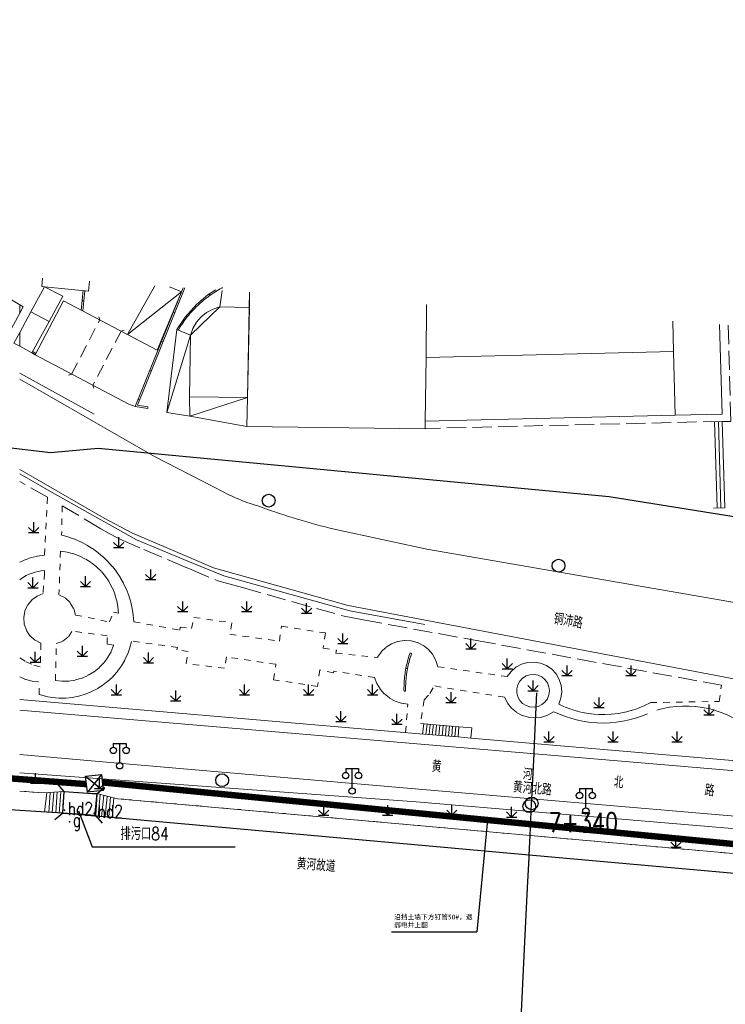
# Model space of a CAD drawing. Extents: x 39527407 to 39530665, y 3786466 to 3790957.
# Tile 17 of 113: x 39528326 to 39528436, y 3788122 to 3788276. Entities that reach past the tile are written whole.
import ezdxf
from ezdxf.enums import TextEntityAlignment as Align

# ---------------------------------------------------------------- set-up
doc = ezdxf.new("R2010")
doc.units = 0
doc.header["$PDSIZE"] = 0.2
for name, pattern in [('X0', [4, 3, -1]), ('X5', [3, 2, -1]), ('X6', [2, 1, -1])]:
    doc.linetypes.add(name, pattern=pattern)
doc.layers.get('0').update_dxf_attribs({"linetype": 'CONTINUOUS'})
doc.layers.add('ASSIST', color=7, linetype='CONTINUOUS', plot=False)
for name, color, linetype in [('DLSS', 4, 'CONTINUOUS'), ('JCDL_DMX_F', 30, 'CONTINUOUS'), ('JCDL_JMDD_F', 231, 'CONTINUOUS'), ('JCDL_JMDX_F', 231, 'CONTINUOUS'), ('JCDL_JT_ZJ', 100, 'CONTINUOUS'), ('JCDL_JTD_F', 100, 'CONTINUOUS'), ('JMD', 6, 'CONTINUOUS'), ('SXSS', 5, 'CONTINUOUS'), ('ZBTZ', 3, 'CONTINUOUS'), ('zdh', 7, 'CONTINUOUS'), ('断面线', 2, 'CONTINUOUS'), ('综合管网', 1, 'CONTINUOUS')]:
    doc.layers.add(name, color=color, linetype=linetype)
for name, color, linetype, lineweight in [('JCDL_JMDX', 1, 'CONTINUOUS', 0), ('JCDL_ZBX', 3, 'CONTINUOUS', 0), ('JCDL_ZBX_F', 7, 'CONTINUOUS', 0), ('TEXTL_ZJ', 7, 'CONTINUOUS', 0)]:
    doc.layers.add(name, color=color, linetype=linetype, lineweight=lineweight)
doc.styles.add('HT', font='simhei.ttf')
doc.styles.add('HZ', font='rs', dxfattribs={"width": 0.8, "bigfont": 'hztxt'})
doc.linetypes.add('10422', pattern='A,2,[150,AAA.SHX,S=1,R=0,X=0,Y=1],2,[177,AAA.SHX,S=1,R=0,X=0,Y=0.8],1e-09', length=4)
doc.linetypes.add('X35', pattern='A,2,[150,AAA.SHX,S=1,R=0,X=0,Y=1],2,[177,AAA.SHX,S=1,R=0,X=0,Y=0.8],1e-09', length=4)
doc.linetypes.add('X49', pattern='A,0,[5,symbolt.shx,S=1,R=0,X=0,Y=0],-10', length=10)
doc.linetypes.add('X67', pattern='A,1,[150,symbolx.shx,S=1,R=0,X=0,Y=1],2,[153,symbolx.shx,S=1,R=0,X=0,Y=0.8],2,[145,symbolx.shx,S=1,R=0,X=0,Y=0],0,[150,symbolx.shx,S=1,R=0,X=0,Y=1],2,[153,symbolx.shx,S=1,R=0,X=0,Y=0.8],2,[150,symbolx.shx,S=1,R=0,X=0,Y=1],0.5,-0.5,[146,symbolx.shx,S=1,R=0,X=0,Y=0],-0.5,0.5,[153,symbolx.shx,S=1,R=0,X=0,Y=0.8],1', length=12)

# ---------------------------------------------------------------- blocks, each defined once
blk = doc.blocks.new('5820000')
at = {"color": 0, "linetype": 'Continuous'}
blk.add_circle((0, 0), 1, dxfattribs=at)
blk = doc.blocks.new('9530003')
at = {"color": 0}
for p, q in [((0, 0), (0, 1.6)), ((-0.8, 0), (0.8, 0))]:
    blk.add_line(p, q, dxfattribs=at)
at = {"color": 0, "linetype": 'Continuous'}
for points in [[(0, 0), (-0.8, 0.8)], [(0, 0), (0.8, 0.8)]]:
    blk.add_lwpolyline(points, dxfattribs=at)
blk = doc.blocks.new('3521000')
at = {"color": 0}
for p, q in [((-1, 3.5), (1, 3.5)), ((0, 0.5), (0, 3.5))]:
    blk.add_line(p, q, dxfattribs=at)
at = {"color": 0, "linetype": 'Continuous', "flags": 128}
for points in [[(-1, 3.5), (-1, 2.9)], [(1, 3.5), (1, 2.9)]]:
    blk.add_lwpolyline(points, dxfattribs=at)
at = {"color": 0}
for centre in [(-1, 2.4), (1, 2.4), (0, 0)]:
    blk.add_circle(centre, 0.5, dxfattribs=at)
blk = doc.blocks.new('弱电井')
at = {"layer": '综合管网', "linetype": 'Continuous', "lineweight": 30}
for p, q in [((39505996.61, 3778252.25), (39506001.85, 3778241.73)), ((39506004.49, 3778249.61), (39505993.97, 3778244.37))]:
    blk.add_line(p, q, dxfattribs=at)
blk.add_lwpolyline([(39505996.61, 3778252.25), (39506004.49, 3778249.61), (39506001.85, 3778241.73), (39505993.97, 3778244.37)], close=True, dxfattribs=at)

msp = doc.modelspace()

# ---------------------------------------------------------------- linework, layer by layer
at = {"color": 9, "linetype": 'Continuous', "elevation": -38.58, "flags": 128}
msp.add_lwpolyline([(39527657.94798, 3788275.71459), (39527684.80001, 3788269.32143), (39527700.42548, 3788269.97152), (39527739.81871, 3788261.61228), (39527816.56838, 3788248.87242), (39527924.1491, 3788234.19814), (39527936.60486, 3788236.3862), (39528017.6292, 3788231.00361), (39528097.60128, 3788225.63755), (39528137.51936, 3788223.00167), (39528217.67285, 3788217.76273), (39528257.88233, 3788214.99962), (39528297.98653, 3788212.03758), (39528331.06901, 3788208.12149), (39528338.47482, 3788208.82168), (39528418.28123, 3788201.23672), (39528470.5446, 3788192.87437)], dxfattribs=at)
at = {"layer": 'ASSIST', "color": 9, "linetype": 'Continuous', "elevation": -38.58, "flags": 128}
msp.add_lwpolyline([(39528332.9547, 3788151.78533), (39528333.1927, 3788155.17534), (39528338.28762, 3788154.81765), (39528338.04962, 3788151.42765)], close=True, dxfattribs=at)
at = {"layer": 'DLSS', "color": 9, "linetype": 'Continuous'}
for p, q in [((39528333.1927, 3788155.17534, -38.58), (39528332.14334, 3788156.38317, -38.58)), ((39528333.1927, 3788155.17534, -38.58), (39528338.28762, 3788154.81765, -38.58)), ((39528338.28762, 3788154.81765, -38.58), (39528339.49544, 3788155.86701, -38.58)), ((39528332.9547, 3788151.78533, -38.58), (39528331.74688, 3788150.73597, -38.58)), ((39528332.9547, 3788151.78533, -38.58), (39528338.04962, 3788151.42765, -38.58)), ((39528338.04962, 3788151.42765, -38.58), (39528339.09898, 3788150.21982, -38.58))]:
    msp.add_line(p, q, dxfattribs=at)
at = {"layer": 'DLSS', "color": 9, "linetype": 'X5'}
for p, q in [((39528332.9547, 3788151.78533, -38.58), (39528333.1927, 3788155.17534, -38.58)), ((39528338.28762, 3788154.81765, -38.58), (39528338.04962, 3788151.42765, -38.58))]:
    msp.add_line(p, q, dxfattribs=at)
at = {"layer": 'DLSS', "color": 9, "linetype": 'Continuous', "lineweight": 20, "elevation": -38.58}
for points in [[(39528326.23671, 3788219.58813), (39528347.29571, 3788207.50333), (39528356.6127, 3788202.69334), (39528357.00207, 3788202.4778), (39528357.39429, 3788202.26751), (39528357.7891, 3788202.0621), (39528358.18643, 3788201.86162), (39528358.58621, 3788201.66608), (39528358.98839, 3788201.47551), (39528359.39291, 3788201.28996), (39528359.79969, 3788201.10944), (39528360.03968, 3788201.00625), (39528360.20869, 3788200.93398), (39528360.61983, 3788200.76361), (39528361.03306, 3788200.59836), (39528361.4483, 3788200.43825), (39528361.8655, 3788200.28331), (39528362.28459, 3788200.13355), (39528362.70551, 3788199.98901), (39528363.12819, 3788199.84971), (39528363.55257, 3788199.71566), (39528363.97871, 3788199.58733), (39528364.67733, 3788199.3338), (39528365.37793, 3788199.08575), (39528366.0803, 3788198.84279), (39528366.78441, 3788198.60491), (39528367.49023, 3788198.37214), (39528368.19771, 3788198.14449), (39528368.90683, 3788197.92197), (39528369.61753, 3788197.70459), (39528370.16871, 3788197.54034), (39528370.3298, 3788197.49236), (39528371.04358, 3788197.2853), (39528371.75884, 3788197.08341), (39528372.47555, 3788196.8867), (39528373.19366, 3788196.69519), (39528373.91314, 3788196.50888), (39528374.63394, 3788196.3278), (39528375.35605, 3788196.15193), (39528376.0794, 3788195.9813), (39528376.80397, 3788195.81591), (39528377.52973, 3788195.65577), (39528378.25671, 3788195.50133), (39528389.8107, 3788193.04834), (39528438.16371, 3788184.62833)], [(39528352.74019, 3788191.71561), (39528343.75371, 3788195.57934), (39528339.43671, 3788197.88934), (39528326.23671, 3788205.49179)], [(39528471.90871, 3788166.24733), (39528377.52771, 3788184.22034), (39528356.50871, 3788190.09534), (39528352.74019, 3788191.71561)], [(39528326.23671, 3788167.87846), (39528473.56171, 3788155.39734)], [(39528478.12271, 3788147.88534), (39528390.37471, 3788155.36934), (39528340.9757, 3788159.68034), (39528326.23671, 3788160.93756)]]:
    msp.add_lwpolyline(points, dxfattribs=at)
at = {"layer": 'DLSS', "color": 9, "linetype": 'X6', "lineweight": 0, "elevation": -38.58}
for points in [[(39528330.5607, 3788201.12233), (39528330.1027, 3788192.06934), (39528329.83051, 3788192.04572), (39528329.32984, 3788191.98231), (39528328.98231, 3788191.9238), (39528328.83297, 3788191.8939), (39528328.32057, 3788191.77563), (39528327.88567, 3788191.65199), (39528327.37812, 3788191.47947), (39528326.90922, 3788191.29284), (39528326.41694, 3788191.06699), (39528326.23671, 3788190.97611)], [(39528332.8747, 3788199.79934), (39528332.7757, 3788195.20033)], [(39528344.05471, 3788181.70133), (39528343.96651, 3788182.74653), (39528343.80337, 3788183.78267), (39528343.56613, 3788184.8044), (39528343.25602, 3788185.80641), (39528342.87465, 3788186.78353), (39528342.42399, 3788187.73069), (39528341.90637, 3788188.64299), (39528341.32449, 3788189.5157), (39528340.68134, 3788190.34429), (39528339.98027, 3788191.12449), (39528339.2249, 3788191.85224), (39528338.41915, 3788192.52378), (39528337.56718, 3788193.13564), (39528336.67342, 3788193.68463), (39528335.74249, 3788194.16792), (39528334.77921, 3788194.58301), (39528333.78857, 3788194.92774), (39528332.7757, 3788195.20033)], [(39528332.61571, 3788192.72033), (39528332.36671, 3788185.89334)], [(39528341.63832, 3788183.0132), (39528341.55767, 3788184.04385), (39528341.37129, 3788185.06071), (39528341.08114, 3788186.05296), (39528340.69032, 3788187.01004), (39528340.20299, 3788187.92177), (39528339.62433, 3788188.77844), (39528338.9605, 3788189.57096), (39528338.21856, 3788190.29087), (39528337.40641, 3788190.93052), (39528336.53269, 3788191.4831), (39528335.60669, 3788191.94274), (39528334.63826, 3788192.30455), (39528333.63772, 3788192.56467), (39528332.61571, 3788192.72033)], [(39528326.23671, 3788188.25381), (39528326.83542, 3788188.65459), (39528327.26526, 3788188.89466), (39528327.70959, 3788189.10666), (39528328.16682, 3788189.28921), (39528328.63484, 3788189.44196), (39528329.11182, 3788189.56394), (39528329.59567, 3788189.65486), (39528330.08443, 3788189.71392), (39528330.12809, 3788189.71392), (39528330.10278, 3788189.27433), (39528329.89471, 3788186.08034)], [(39528329.89471, 3788186.08034), (39528328.93915, 3788185.69711), (39528328.11074, 3788185.08581), (39528327.46276, 3788184.28577), (39528327.03689, 3788183.34844), (39528326.86053, 3788182.33412), (39528326.94501, 3788181.30805), (39528327.2849, 3788180.33624), (39528327.85835, 3788179.48119), (39528328.62846, 3788178.79791), (39528329.5457, 3788178.33034)], [(39528334.95277, 3788182.73711), (39528334.66038, 3788183.76561), (39528334.10155, 3788184.67722), (39528333.31764, 3788185.40441), (39528332.36671, 3788185.89334)], [(39528334.95277, 3788182.73711), (39528340.2317, 3788181.66734), (39528340.8734, 3788183.16931), (39528341.63832, 3788183.0132)], [(39528344.05471, 3788181.70133), (39528348.09142, 3788180.95594)], [(39528348.09142, 3788180.95594), (39528351.2357, 3788180.37534), (39528351.29991, 3788180.865), (39528353.06702, 3788180.6136), (39528353.4407, 3788182.37934), (39528359.34071, 3788181.52634), (39528359.0637, 3788179.73333), (39528366.7807, 3788178.65334), (39528367.10171, 3788180.97934), (39528373.95371, 3788179.94633), (39528373.6237, 3788177.58434), (39528375.68874, 3788177.24459), (39528375.61071, 3788176.77033), (39528382.07072, 3788176.10496)], [(39528331.95171, 3788178.30434), (39528332.98442, 3788178.66069), (39528333.84847, 3788179.32919), (39528334.45271, 3788180.23934)], [(39528340.91776, 3788178.03512), (39528339.9117, 3788178.20734), (39528339.9047, 3788179.49634), (39528334.45271, 3788180.23934)], [(39528329.2897, 3788170.31534), (39528330.29679, 3788170.03456), (39528331.32574, 3788169.84933), (39528332.36752, 3788169.76127), (39528333.41297, 3788169.77117), (39528334.4529, 3788169.87894), (39528335.47816, 3788170.08362), (39528336.47975, 3788170.38342), (39528337.44886, 3788170.77571), (39528338.37697, 3788171.25703), (39528339.25593, 3788171.82315), (39528340.078, 3788172.46911), (39528340.83597, 3788173.18922), (39528341.52316, 3788173.97714), (39528342.13354, 3788174.82596), (39528342.66174, 3788175.72822), (39528343.10313, 3788176.67597), (39528343.45381, 3788177.6609), (39528343.71071, 3788178.67434)], [(39528329.5457, 3788178.33034), (39528329.4747, 3788174.65534)], [(39528331.8297, 3788172.50834), (39528331.95171, 3788178.30434)], [(39528331.8297, 3788172.50834), (39528332.87725, 3788172.40311), (39528333.92962, 3788172.43383), (39528334.96924, 3788172.59998), (39528335.97876, 3788172.8988), (39528336.94133, 3788173.32529), (39528337.84086, 3788173.87233), (39528338.66236, 3788174.5308), (39528339.39209, 3788175.28968), (39528340.01789, 3788176.13633), (39528340.52929, 3788177.0566), (39528340.91776, 3788178.03512)], [(39528346.91392, 3788178.23059), (39528343.71071, 3788178.67434)], [(39528381.62171, 3788173.00334), (39528375.27371, 3788173.98533), (39528375.2167, 3788173.72534), (39528373.09471, 3788174.15933), (39528372.73171, 3788171.59533), (39528365.86471, 3788172.62434), (39528366.22271, 3788175.04333), (39528358.50571, 3788176.19834), (39528358.22471, 3788174.43233), (39528352.2017, 3788175.16533), (39528352.5477, 3788177.05734), (39528350.77871, 3788177.30834), (39528350.84971, 3788177.68534), (39528346.91392, 3788178.23059)], [(39528391.5137, 3788174.66734), (39528391.21335, 3788175.65883), (39528390.71776, 3788176.56859), (39528390.04764, 3788177.35866), (39528389.23093, 3788177.99605), (39528388.30174, 3788178.45417), (39528387.29883, 3788178.7139), (39528386.26408, 3788178.76439), (39528385.24065, 3788178.60354), (39528384.27127, 3788178.23807), (39528383.39639, 3788177.68322), (39528382.65252, 3788176.96215), (39528382.07072, 3788176.10496)], [(39528326.23671, 3788176.0363), (39528327.21343, 3788175.43656), (39528328.43901, 3788174.90794), (39528329.4747, 3788174.65534)], [(39528410.3997, 3788168.81333), (39528410.74028, 3788169.75346), (39528410.86808, 3788170.74518), (39528410.77698, 3788171.74094), (39528410.47134, 3788172.693), (39528409.96582, 3788173.55572), (39528409.28465, 3788174.28773), (39528408.46049, 3788174.85395), (39528407.53286, 3788175.22722), (39528406.54622, 3788175.38965), (39528405.54789, 3788175.33345), (39528404.58571, 3788175.06132), (39528403.70583, 3788174.5863), (39528402.95042, 3788173.93117), (39528402.35571, 3788173.12733)], [(39528391.5137, 3788174.66734), (39528402.35571, 3788173.12733)], [(39528326.23671, 3788173.06304), (39528327.19876, 3788172.68426), (39528328.19873, 3788172.42147), (39528329.22271, 3788172.27834)], [(39528329.2897, 3788170.31534), (39528329.22271, 3788172.27834)], [(39528381.62171, 3788173.00334), (39528381.97951, 3788172.05166), (39528382.5003, 3788171.17846), (39528383.16761, 3788170.41138), (39528383.9603, 3788169.7747), (39528384.85327, 3788169.28858), (39528385.81826, 3788168.96842), (39528386.82471, 3788168.82434)], [(39528389.35731, 3788169.50654), (39528390.27353, 3788170.50721), (39528390.9737, 3788171.66934)], [(39528401.91471, 3788169.91134), (39528390.9737, 3788171.66934)], [(39528424.7117, 3788169.06433), (39528435.41771, 3788169.24533), (39528435.80271, 3788171.77734)], [(39528386.46928, 3788164.36843), (39528386.82471, 3788168.82434)], [(39528389.35731, 3788169.50654), (39528388.82671, 3788165.78334)], [(39528401.91471, 3788169.91134), (39528402.38036, 3788168.99502), (39528403.02169, 3788168.1918), (39528403.81222, 3788167.53489), (39528404.71926, 3788167.05141), (39528405.70534, 3788166.76137), (39528406.72969, 3788166.67673), (39528407.75, 3788166.80101), (39528408.72409, 3788167.12906), (39528409.61171, 3788167.64733)], [(39528410.3997, 3788168.81333), (39528411.36638, 3788168.37225), (39528412.36101, 3788167.99842), (39528413.37891, 3788167.6936), (39528414.41529, 3788167.45922), (39528415.4653, 3788167.29639), (39528416.524, 3788167.20587), (39528417.58641, 3788167.18808), (39528418.64754, 3788167.24311), (39528419.70241, 3788167.3707), (39528420.74606, 3788167.57025), (39528421.77359, 3788167.84082), (39528422.78018, 3788168.18114), (39528423.76108, 3788168.58962), (39528424.7117, 3788169.06433)], [(39528409.61171, 3788167.64733), (39528410.52783, 3788167.23165), (39528411.46633, 3788166.86932), (39528412.42411, 3788166.56154), (39528413.398, 3788166.30933), (39528414.38478, 3788166.11352), (39528415.38119, 3788165.97477), (39528416.38392, 3788165.89352), (39528417.38966, 3788165.87006), (39528418.39509, 3788165.90445), (39528419.39688, 3788165.99659), (39528420.39171, 3788166.14617), (39528421.3763, 3788166.35269), (39528422.3474, 3788166.61547), (39528423.30177, 3788166.93364), (39528424.23628, 3788167.30615)], [(39528442.32971, 3788162.86767), (39528441.64899, 3788163.62906), (39528440.92062, 3788164.34501), (39528440.14763, 3788165.01253), (39528439.33323, 3788165.62885), (39528438.48081, 3788166.19141), (39528437.59391, 3788166.69787), (39528436.67622, 3788167.14613), (39528435.73154, 3788167.53432), (39528434.76382, 3788167.86084), (39528433.77707, 3788168.12431), (39528432.77539, 3788168.32365), (39528431.76295, 3788168.45803), (39528430.74395, 3788168.52689), (39528429.72264, 3788168.52994), (39528428.70324, 3788168.46717), (39528427.69002, 3788168.33884), (39528426.68717, 3788168.14549), (39528425.69886, 3788167.88792)], [(39528326.23671, 3788155.23321), (39528329.9157, 3788154.96333)], [(39528341.4937, 3788154.06033), (39528342.74239, 3788153.94891), (39528349.73504, 3788153.32493), (39528364.71931, 3788151.98784), (39528381.70147, 3788150.47247), (39528429.65111, 3788146.19379), (39528463.36571, 3788143.18533)]]:
    msp.add_lwpolyline(points, dxfattribs=at)
at = {"layer": 'JCDL_DMX_F', "color": 9, "linetype": 'X35', "lineweight": 0, "elevation": -38.58}
for points in [[(39528388.6297, 3788164.18334), (39528326.23671, 3788169.52863)], [(39528475.27761, 3788156.7776), (39528396.66471, 3788163.52534)], [(39528326.23671, 3788158.10402), (39528388.14671, 3788153.54633), (39528466.99911, 3788146.91261)], [(39528326.23671, 3788155.23321), (39528329.9157, 3788154.96333)], [(39528341.4937, 3788154.06033), (39528463.36571, 3788143.18533)]]:
    msp.add_lwpolyline(points, dxfattribs=at)
at = {"layer": 'JCDL_JMDX', "color": 9, "linetype": 'Continuous', "lineweight": 0, "elevation": -38.58}
for points in [[(39528336.07164, 3788230.22255), (39528336.39552, 3788233.39348)], [(39528346.26321, 3788215.23371), (39528344.62512, 3788215.50651), (39528352.0338, 3788233.83676)], [(39528356.86135, 3788233.50581), (39528355.67132, 3788232.77695), (39528353.84549, 3788231.25928), (39528352.06268, 3788229.28262), (39528350.7437, 3788227.31334)], [(39528343.08721, 3788226.53379), (39528351.49274, 3788233.23181)], [(39528352.90771, 3788226.43534), (39528349.1887, 3788214.37134)], [(39528328.1477, 3788223.66233), (39528328.64376, 3788223.37124)], [(39528352.7977, 3788213.77734), (39528361.78144, 3788216.68628)], [(39528434.71714, 3788212.95062), (39528435.09611, 3788199.45827)], [(39528435.3169, 3788212.96746), (39528435.69588, 3788199.47512)], [(39528387.1827, 3788176.82034), (39528387.09234, 3788176.55858), (39528387.0067, 3788176.29524), (39528386.92544, 3788176.03052), (39528386.84858, 3788175.76448), (39528386.77615, 3788175.49721), (39528386.70816, 3788175.22877), (39528386.64463, 3788174.95923), (39528386.58559, 3788174.68868), (39528386.53104, 3788174.41719), (39528386.48101, 3788174.14483), (39528386.4355, 3788173.87168), (39528386.41482, 3788173.73477), (39528386.39453, 3788173.59781), (39528386.35811, 3788173.3233), (39528386.32625, 3788173.04822), (39528386.29896, 3788172.77266), (39528386.27625, 3788172.49667), (39528386.25812, 3788172.22035), (39528386.24457, 3788171.94377), (39528386.23562, 3788171.66699), (39528386.23126, 3788171.39011), (39528386.23149, 3788171.11319), (39528386.23671, 3788170.83633)], [(39528389.33125, 3788165.74202), (39528389.13437, 3788164.14309)], [(39528389.83578, 3788165.7007), (39528389.63904, 3788164.10284)], [(39528390.34032, 3788165.65938), (39528390.1437, 3788164.06259)], [(39528390.84485, 3788165.61807), (39528390.64837, 3788164.02234)], [(39528391.26796, 3788164.91542), (39528391.15304, 3788163.98209)], [(39528391.3223, 3788165.57897), (39528391.26796, 3788164.91542)], [(39528391.82142, 3788165.53809), (39528391.69048, 3788163.93922)], [(39528392.32053, 3788165.49722), (39528392.18968, 3788163.89941)], [(39528392.81965, 3788165.45634), (39528392.68889, 3788163.8596)], [(39528393.31877, 3788165.41547), (39528393.18809, 3788163.81978)], [(39528393.81789, 3788165.3746), (39528393.68729, 3788163.77997)], [(39528394.317, 3788165.33372), (39528394.1865, 3788163.74016)], [(39528330.0922, 3788151.94783), (39528330.49751, 3788155.00097)], [(39528330.78859, 3788151.9083), (39528331.00803, 3788155.034)], [(39528331.33012, 3788151.87756), (39528331.5542, 3788155.06934)], [(39528331.87165, 3788151.84682), (39528332.10037, 3788155.10467)], [(39528332.41318, 3788151.81608), (39528332.64653, 3788155.14)], [(39528338.8237, 3788154.71616), (39528338.47153, 3788151.29393)], [(39528339.3577, 3788154.585), (39528339.01435, 3788151.24851)], [(39528339.8674, 3788154.4598), (39528339.5782, 3788151.20134)], [(39528340.4095, 3788154.32664), (39528340.12804, 3788151.15534)], [(39528340.9516, 3788154.19349), (39528340.67787, 3788151.10934)]]:
    msp.add_lwpolyline(points, dxfattribs=at)
at = {"layer": 'JCDL_JMDX', "color": 9, "linetype": 'X0', "lineweight": 0, "elevation": -38.58}
for points in [[(39528357.4857, 3788230.85034), (39528356.41491, 3788230.52862), (39528355.42422, 3788230.0103), (39528354.54937, 3788229.31407), (39528353.82189, 3788228.46502), (39528353.26801, 3788227.49377), (39528352.90771, 3788226.43534)], [(39528436.85304, 3788228.02209), (39528437.25541, 3788212.97476), (39528435.91666, 3788212.98431)], [(39528435.91666, 3788212.98431), (39528389.53545, 3788211.87197)]]:
    msp.add_lwpolyline(points, dxfattribs=at)
at = {"layer": 'JCDL_JMDX', "color": 9, "linetype": 'X5', "lineweight": 0, "elevation": -38.58}
for points in [[(39528333.86666, 3788220.22407), (39528334.34356, 3788220.37429), (39528338.74227, 3788228.81836), (39528338.59205, 3788229.29526)], [(39528342.54458, 3788227.23631), (39528342.06768, 3788227.08609), (39528337.66898, 3788218.64202), (39528337.8192, 3788218.16512)]]:
    msp.add_lwpolyline(points, dxfattribs=at)
at = {"layer": 'JCDL_JMDX', "color": 9, "linetype": 'X67', "lineweight": 0, "elevation": -38.58}
for points in [[(39528326.23671, 3788152.21363), (39528329.5197, 3788151.98033), (39528332.9547, 3788151.78533), (39528335.39364, 3788151.56665)], [(39528335.39364, 3788151.56665), (39528337.9287, 3788151.33934), (39528341.2277, 3788151.06334), (39528462.85671, 3788140.11433), (39528466.5067, 3788139.73834), (39528478.69271, 3788139.19234), (39528479.81523, 3788139.21968)]]:
    msp.add_lwpolyline(points, dxfattribs=at)
at = {"layer": 'JCDL_JMDX_F', "color": 9, "linetype": 'Continuous', "lineweight": 0, "elevation": -38.58}
for points in [[(39528335.83315, 3788230.34795), (39528336.1467, 3788233.41771)], [(39528346.22214, 3788214.9871), (39528344.2765, 3788215.31112), (39528351.77142, 3788233.85474)], [(39528357.90268, 3788233.86547), (39528357.79945, 3788233.81163), (39528357.54297, 3788233.67184), (39528357.28874, 3788233.52766), (39528357.03698, 3788233.3792), (39528356.78776, 3788233.2265), (39528356.54116, 3788233.06962), (39528356.29724, 3788232.9086), (39528356.05608, 3788232.74348), (39528355.81774, 3788232.5743), (39528355.5823, 3788232.40113), (39528355.34981, 3788232.22401), (39528355.12035, 3788232.04298), (39528354.89397, 3788231.8581), (39528354.67076, 3788231.66942), (39528354.45076, 3788231.47701), (39528354.23404, 3788231.2809), (39528354.02251, 3788231.08262), (39528353.8106, 3788230.87773), (39528353.6042, 3788230.67101), (39528353.40122, 3788230.46071), (39528353.20182, 3788230.24702), (39528353.00606, 3788230.02999), (39528352.814, 3788229.80968), (39528352.62568, 3788229.58617), (39528352.44116, 3788229.3595), (39528352.2605, 3788229.12975), (39528352.08375, 3788228.89697), (39528351.91095, 3788228.66125), (39528351.74216, 3788228.42264), (39528351.57743, 3788228.18122), (39528351.4168, 3788227.93704), (39528351.26031, 3788227.69019), (39528351.10811, 3788227.44088), (39528350.9778, 3788227.21836)], [(39528336.23358, 3788231.80802), (39528335.98488, 3788231.83342)], [(39528355.8087, 3788232.87446), (39528355.95341, 3788232.6706)], [(39528350.45652, 3788229.93431), (39528350.22473, 3788230.02799)], [(39528352.14181, 3788229.38325), (39528352.33833, 3788229.22872)], [(39528348.61756, 3788225.38444), (39528348.38578, 3788225.47812)], [(39528328.26747, 3788223.88191), (39528328.76023, 3788223.59275)], [(39528328.39573, 3788223.51678), (39528328.52226, 3788223.7324)], [(39528346.77861, 3788220.83457), (39528346.54682, 3788220.92825)], [(39528344.93965, 3788216.2847), (39528344.70787, 3788216.37838)], [(39528346.26321, 3788215.23371), (39528346.22214, 3788214.9871)], [(39528435.91666, 3788212.98431), (39528434.16735, 3788212.93517)], [(39528435.91666, 3788212.98431), (39528436.29564, 3788199.49196)], [(39528436.29564, 3788199.49196), (39528434.54633, 3788199.44283)], [(39528387.41902, 3788176.73876), (39528387.32939, 3788176.47913), (39528387.24508, 3788176.2199), (39528387.16504, 3788175.95914), (39528387.08933, 3788175.69709), (39528387.01798, 3788175.43382), (39528386.95101, 3788175.1694), (39528386.88844, 3788174.9039), (39528386.83028, 3788174.63741), (39528386.77655, 3788174.36998), (39528386.72727, 3788174.1017), (39528386.68241, 3788173.83247), (39528386.66207, 3788173.69778), (39528386.64211, 3788173.56305), (39528386.60621, 3788173.29248), (39528386.57483, 3788173.02152), (39528386.54795, 3788172.75008), (39528386.52557, 3788172.47823), (39528386.50771, 3788172.20605), (39528386.49437, 3788171.93361), (39528386.48555, 3788171.66098), (39528386.48126, 3788171.38825), (39528386.48149, 3788171.11565), (39528386.48666, 3788170.84104), (39528386.23671, 3788170.83633)], [(39528387.41902, 3788176.73876), (39528387.1827, 3788176.82034)], [(39528386.52964, 3788174.40957), (39528386.77553, 3788174.3644)], [(39528388.82671, 3788165.78334), (39528394.81612, 3788165.29285)], [(39528388.6297, 3788164.18334), (39528394.6857, 3788163.70034)], [(39528394.81612, 3788165.29285), (39528394.6857, 3788163.70034)], [(39528394.81612, 3788165.29285), (39528396.79618, 3788165.13071)], [(39528396.79618, 3788165.13071), (39528396.66471, 3788163.52534)], [(39528396.66471, 3788163.52534), (39528394.6857, 3788163.70034)], [(39528329.9157, 3788154.96333), (39528333.1927, 3788155.17534)], [(39528332.9547, 3788151.78533), (39528333.1927, 3788155.17534)], [(39528333.1927, 3788155.17534), (39528336.85107, 3788154.93991)], [(39528336.85107, 3788154.93991), (39528338.2897, 3788154.84733)], [(39528338.2897, 3788154.84733), (39528337.9287, 3788151.33934)], [(39528341.4937, 3788154.06033), (39528338.2897, 3788154.84733)], [(39528329.5197, 3788151.98033), (39528332.9547, 3788151.78533)], [(39528335.39364, 3788151.56665), (39528332.9547, 3788151.78533)], [(39528337.9287, 3788151.33934), (39528335.39364, 3788151.56665)], [(39528341.2277, 3788151.06334), (39528337.9287, 3788151.33934)]]:
    msp.add_lwpolyline(points, dxfattribs=at)
at = {"layer": 'JCDL_ZBX', "color": 9, "linetype": 'X49', "lineweight": 0, "elevation": -38.58}
for points in [[(39528326.23671, 3788220.52498), (39528337.88549, 3788214.09332)], [(39528326.23671, 3788204.78271), (39528331.32923, 3788201.89762), (39528344.47822, 3788194.50398), (39528352.50318, 3788191.16705)], [(39528352.50318, 3788191.16705), (39528358.08735, 3788188.84504), (39528377.76671, 3788183.38173), (39528389.50527, 3788181.27316)]]:
    msp.add_lwpolyline(points, dxfattribs=at)
at = {"layer": 'JCDL_ZBX', "color": 9, "linetype": 'Continuous', "lineweight": 0, "elevation": -38.58}
msp.add_lwpolyline([(39528408.93426, 3788170.90954), (39528408.85378, 3788171.54661), (39528408.61739, 3788172.14366), (39528408.23996, 3788172.66316), (39528407.74518, 3788173.07247), (39528407.16415, 3788173.34588), (39528406.53339, 3788173.46621), (39528405.89252, 3788173.42589), (39528405.28181, 3788173.22745), (39528404.73964, 3788172.88338), (39528404.30006, 3788172.41528), (39528403.99071, 3788171.85257), (39528403.83102, 3788171.23061), (39528403.83102, 3788170.58847), (39528403.99071, 3788169.9665), (39528404.30006, 3788169.40379), (39528404.73964, 3788168.93569), (39528405.28181, 3788168.59162), (39528405.89252, 3788168.39319), (39528406.53339, 3788168.35287), (39528407.16415, 3788168.47319), (39528407.74518, 3788168.7466), (39528408.23996, 3788169.15592), (39528408.61739, 3788169.67542), (39528408.85378, 3788170.27246), (39528408.93426, 3788170.90954)], dxfattribs=at)
at = {"layer": 'JCDL_ZBX_F', "color": 9, "linetype": 'X0', "lineweight": 0, "elevation": -38.58}
for points in [[(39528330.5607, 3788201.12233), (39528326.23671, 3788203.58302)], [(39528332.8747, 3788199.79934), (39528338.88253, 3788196.20686), (39528340.19688, 3788195.48527), (39528341.5272, 3788194.79228), (39528342.2297, 3788194.42634), (39528345.64093, 3788192.97304), (39528352.0954, 3788190.22323)], [(39528352.0954, 3788190.22323), (39528353.00084, 3788189.83748), (39528356.68079, 3788188.26971), (39528357.1486, 3788188.09595), (39528358.11137, 3788187.82561), (39528360.99966, 3788187.01458), (39528372.55284, 3788183.77048), (39528376.88527, 3788182.55394), (39528379.83172, 3788181.99453), (39528397.53912, 3788178.76214), (39528435.80271, 3788171.77734)]]:
    msp.add_lwpolyline(points, dxfattribs=at)
at = {"layer": 'JMD', "color": 9, "linetype": 'Continuous'}
for p, q in [((39528335.39624, 3788152.16975, -38.58), (39528337.57551, 3788146.51673, -38.58)), ((39528337.57551, 3788146.51673, -38.58), (39528359.87551, 3788146.51673, -38.58))]:
    msp.add_line(p, q, dxfattribs=at)
at = {"layer": 'JMD', "color": 9, "linetype": 'Continuous', "lineweight": 0, "elevation": -38.58}
for points in [[(39528326.23671, 3788229.86721), (39528324.61369, 3788226.83134), (39528316.0917, 3788231.93234), (39528318.43651, 3788235.8497), (39528326.23671, 3788231.18077), (39528326.23671, 3788229.86721)], [(39528337.13054, 3788234.85843), (39528336.9927, 3788233.33533), (39528330.13432, 3788234.00319), (39528329.69306, 3788234.04616), (39528329.82095, 3788235.35953)], [(39528330.83816, 3788228.59483), (39528327.99868, 3788230.08781), (39528330.13432, 3788234.00319), (39528332.97492, 3788232.51223), (39528330.83816, 3788228.59483)], [(39528351.49274, 3788233.23181), (39528347.71477, 3788224.10355), (39528347.68871, 3788224.11433), (39528343.08721, 3788226.53379), (39528347.34964, 3788234.15787)], [(39528349.63348, 3788234.00131), (39528351.49274, 3788233.23181)], [(39528362.07441, 3788230.7721), (39528357.4857, 3788230.85034), (39528357.84363, 3788233.43847)], [(39528333.0747, 3788231.79834), (39528347.68871, 3788224.11433), (39528347.81093, 3788224.05586), (39528344.2765, 3788215.31112), (39528343.25776, 3788215.68723), (39528328.64376, 3788223.37124), (39528333.0747, 3788231.79834)], [(39528389.76759, 3788231.24997), (39528389.66829, 3788222.96111), (39528389.54913, 3788213.01418), (39528389.5347, 3788211.80934), (39528361.6877, 3788212.17934), (39528361.78144, 3788216.68628), (39528362.08687, 3788230.77189), (39528362.12733, 3788233.14481)], [(39528362.12376, 3788233.14505), (39528362.07441, 3788230.7721)], [(39528326.76871, 3788230.86233), (39528326.23671, 3788229.86721), (39528326.23671, 3788231.18077), (39528326.76871, 3788230.86233)], [(39528352.90771, 3788226.43534), (39528357.4857, 3788230.85034), (39528362.07441, 3788230.7721), (39528361.78144, 3788216.68628), (39528352.7437, 3788216.81634), (39528352.90771, 3788226.43534)], [(39528330.83816, 3788228.59483), (39528328.1477, 3788223.66233), (39528326.23671, 3788224.7047), (39528326.23671, 3788226.85751), (39528327.99868, 3788230.08781), (39528330.83816, 3788228.59483)], [(39528352.7437, 3788216.81634), (39528352.7977, 3788213.77734), (39528349.1887, 3788214.37134), (39528350.7437, 3788227.31334), (39528352.90771, 3788226.43534), (39528352.7437, 3788216.81634)], [(39528428.58866, 3788213.95045), (39528428.30955, 3788223.88782), (39528428.17672, 3788228.61688)], [(39528435.49166, 3788228.11541), (39528435.88528, 3788214.10176), (39528428.58866, 3788213.95045)], [(39528326.23671, 3788226.85751), (39528326.23671, 3788224.7047), (39528325.33171, 3788225.19834), (39528326.23671, 3788226.85751)], [(39528389.54913, 3788213.01418), (39528389.66829, 3788222.96111), (39528428.30955, 3788223.88782), (39528428.58866, 3788213.95045), (39528389.54913, 3788213.01418)], [(39528361.78144, 3788216.68628), (39528361.6877, 3788212.17934), (39528352.7977, 3788213.77734), (39528352.7437, 3788216.81634), (39528361.78144, 3788216.68628)]]:
    msp.add_lwpolyline(points, dxfattribs=at)
at = {"layer": 'SXSS', "color": 9, "linetype": '10422', "flags": 128}
msp.add_lwpolyline([(39528479.81351, 3788139.21964), (39528462.85671, 3788140.11433), (39528405.76671, 3788145.25356), (39528332.9547, 3788151.78533), (39528326.23671, 3788152.21363), (39528215.45171, 3788160.08633), (39528208.3867, 3788160.31833), (39528207.83515, 3788160.20282), (39528205.94504, 3788159.64337), (39528204.39133, 3788158.97885), (39528203.1571, 3788158.30037), (39528202.21649, 3788157.67981), (39528200.57467, 3788156.92011), (39528199.10056, 3788156.57188), (39528197.09037, 3788156.3875), (39528194.57863, 3788156.61209), (39528193.11094, 3788156.98647), (39528191.69886, 3788157.53447), (39528189.9378, 3788158.52115), (39528188.28557, 3788159.46158), (39528185.85816, 3788160.4968), (39528184.28383, 3788160.98739), (39528182.99944, 3788161.29103), (39528182.35071, 3788161.41234), (39528140.33549, 3788164.06881), (39528076.23671, 3788168.12154), (39528006.75449, 3788172.51465), (39527925.78786, 3788177.63387), (39527924.22075, 3788176.51388), (39527922.01513, 3788175.2468), (39527920.85859, 3788174.71623), (39527919.37106, 3788174.15356), (39527917.536, 3788173.63005), (39527915.66085, 3788173.27607), (39527913.75154, 3788173.07914), (39527912.23356, 3788173.16047), (39527908.88541, 3788174.10619), (39527907.29931, 3788174.82594), (39527903.71785, 3788177.28574), (39527902.67495, 3788178.29554), (39527901.1927, 3788180.08234), (39527879.1117, 3788182.27733), (39527826.23671, 3788188.44768), (39527743.2857, 3788201.50333), (39527721.9267, 3788205.70733), (39527683.07171, 3788214.11433), (39527677.67371, 3788214.60833), (39527668.0877, 3788214.55933), (39527660.9117, 3788215.86433), (39527659.3737, 3788209.23233), (39527651.55571, 3788210.95434), (39527650.06771, 3788204.33133), (39527642.18949, 3788206.04179)], dxfattribs=at)
at = {"layer": 'zdh', "color": 9}
for p in [(39528333.21771, 3788152.25234, -0.21), (39528334.00971, 3788150.46734, -3.359), (39528337.87971, 3788151.81734, -0.256)]:
    msp.add_point(p, dxfattribs=at)
at = {"layer": '断面线', "color": 9, "elevation": -38.58, "flags": 128}
msp.add_lwpolyline([(39528400.64299, 3788039.35652), (39528401.02636, 3788047.28006), (39528401.41359, 3788055.28324), (39528401.98831, 3788067.16159), (39528402.13519, 3788070.1973), (39528402.16155, 3788070.74221), (39528402.61571, 3788080.12859), (39528403.12708, 3788090.69758), (39528403.632, 3788101.13337), (39528404.14015, 3788111.6358), (39528404.6359, 3788121.8819), (39528405.11004, 3788131.68151), (39528405.52024, 3788140.15943), (39528405.74821, 3788144.8712), (39528405.76671, 3788145.25356), (39528405.91468, 3788148.31186), (39528406.15686, 3788153.31719), (39528406.19088, 3788154.02039), (39528406.53226, 3788161.07596), (39528406.60947, 3788162.67173), (39528406.99214, 3788170.5808)], dxfattribs=at)
at = {"layer": '断面线', "color": 9}
msp.add_circle((39528406.15686, 3788153.31719, -38.58), 1, dxfattribs=at)
at = {"layer": '综合管网', "color": 1, "linetype": 'Continuous', "lineweight": 30}
for p in [(39528399.25883, 3788150.72949, -2.586), (39528384.28959, 3788133.26794, 74.574)]:
    msp.add_line(p, (39528397.59837, 3788133.26794, 74.574), dxfattribs=at)
at = {"layer": '综合管网', "color": 3, "linetype": 'Continuous', "lineweight": 30, "const_width": 1, "flags": 128}
for points, elevation in [([(39528336.6679, 3788156.32581), (39528259.35664, 3788162.19578)], -38.58), ([(39528459.37114, 3788144.85851), (39528339.14651, 3788156.60046)], -2.586)]:
    msp.add_lwpolyline(points, dxfattribs=dict(at, elevation=elevation))

# ---------------------------------------------------------------- block references
at = {"layer": 'JCDL_JMDD_F', "color": 9}
for p in [(39528341.84771, 3788159.19834, -38.58), (39528378.1267, 3788155.26433, -38.58), (39528414.63271, 3788152.13834, -38.58)]:
    msp.add_blockref('3521000', p, dxfattribs=at)
at = {"layer": 'JCDL_JTD_F', "color": 9}
for p in [(39528365.1137, 3788200.60633, -38.58), (39528410.3567, 3788190.44034, -38.58), (39528357.8357, 3788156.94433, -38.58), (39528405.78371, 3788152.88734, -38.58)]:
    msp.add_blockref('5820000', p, dxfattribs=at)
at = {"layer": 'ZBTZ', "color": 9}
for p in [(39528328.43201, 3788195.61694, -38.58), (39528341.68981, 3788193.27514, -38.58), (39528336.50652, 3788187.19384, -38.58), (39528346.68906, 3788188.27589, -38.58), (39528328.30427, 3788187.00584, -38.58), (39528351.68828, 3788183.27666, -38.58), (39528361.68677, 3788183.27665, -38.58), (39528371.01856, 3788183.00995, -38.58), (39528376.68447, 3788178.27737, -38.58), (39528396.68146, 3788177.47739, -38.58), (39528328.66646, 3788175.37739, -38.58), (39528336.0182, 3788176.31824, -38.58), (39528346.33916, 3788175.28739, -38.58), (39528402.34737, 3788174.3448, -38.58), (39528411.67921, 3788173.27814, -38.58), (39528421.67771, 3788173.27814, -38.58), (39528341.33991, 3788170.28814, -38.58), (39528361.33691, 3788170.28814, -38.58), (39528371.33541, 3788170.28814, -38.58), (39528381.33391, 3788170.28814, -38.58), (39528406.37254, 3788170.90954, -38.58), (39528350.60311, 3788169.33187, -38.58), (39528393.58383, 3788169.08806, -38.58), (39528416.67846, 3788168.27889, -38.58), (39528433.86143, 3788167.14756, -38.58), (39528376.39461, 3788166.12262, -38.58), (39528385.13316, 3788165.68889, -38.58), (39528408.86521, 3788162.94834, -38.58), (39528418.86371, 3788162.94834, -38.58), (39528428.86221, 3788162.94834, -38.58), (39528328.70871, 3788156.46314, -38.58), (39528338.70721, 3788155.66314, -38.58), (39528373.70189, 3788151.46392, -38.58), (39528383.70039, 3788151.46392, -38.58), (39528393.69886, 3788151.46389, -38.58), (39528403.03069, 3788151.19722, -38.58), (39528428.69361, 3788146.46464, -38.58)]:
    msp.add_blockref('9530003', p, dxfattribs=at)
at = {"layer": '综合管网', "color": 9, "linetype": 'Continuous', "lineweight": 30, "xscale": 0.300000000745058, "yscale": 0.300000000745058, "zscale": 0.300000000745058, "rotation": 24.85064533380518}
msp.add_blockref('弱电井', (29250286.80489, -2221135.30565, -38.58), dxfattribs=at)

# ---------------------------------------------------------------- texts
at = {"color": 9, "linetype": 'Continuous', "style": 'HZ', "width": 0.8}
msp.add_text('排污口84', height=2, dxfattribs=at).set_placement((39528341.97171, 3788147.58959, -38.58))
at = {"layer": 'JCDL_JT_ZJ', "color": 9, "lineweight": 0, "style": 'HZ', "width": 0.8}
for s, p in [('黄', (39528390.45134, 3788157.73647, -38.58)), ('河', (39528404.6678, 3788156.50996, -38.58)), ('北', (39528418.85366, 3788155.26152, -38.58)), ('路', (39528433.05101, 3788154.00388, -38.58))]:
    msp.add_text(s, height=1.8, rotation=354.6085724, dxfattribs=at).set_placement(p, align=Align.BOTTOM_LEFT)
at = {"layer": 'TEXTL_ZJ', "color": 9, "style": 'HZ', "width": 0.8}
for s, rotation, p in [('铜沛路', -9.9935115, (39528409.40651, 3788180.83835, -38.58)), ('黄河北路', -4.9965325, (39528403.14226, 3788154.51039, -38.58)), ('黄河故道', -4.5001172, (39528369.39448, 3788142.52211, -38.58))]:
    msp.add_text(s, height=1.8, rotation=rotation, dxfattribs=at).set_placement(p, align=Align.BOTTOM_LEFT)
at = {"layer": 'zdh', "color": 9, "style": 'HZ', "width": 0.8}
for s, p in [('hd2', (39528333.71771, 3788151.50234, -0.21)), ('hd2', (39528338.37971, 3788151.06734, -0.256)), ('g', (39528334.50971, 3788149.71734, -3.359))]:
    msp.add_text(s, height=2, dxfattribs=at).set_placement(p)
at = {"layer": '断面线', "color": 9, "linetype": 'Continuous', "style": 'HZ', "width": 0.8}
msp.add_text('7+340', height=3, dxfattribs=at).set_placement((39528419.6719, 3788150.33591, -38.58), align=Align.MIDDLE_RIGHT)
at = {"layer": '综合管网', "color": 1, "linetype": 'Continuous', "lineweight": 30, "insert": (39528384.6877, 3788135.95579, 74.574), "char_height": 0.75, "width": 12.7553929, "attachment_point": 1, "style": 'HT'}
msp.add_mtext('沿挡土墙下方钉管50#，遇弱电井上翻', dxfattribs=at)

doc.saveas('drawing.dxf')
